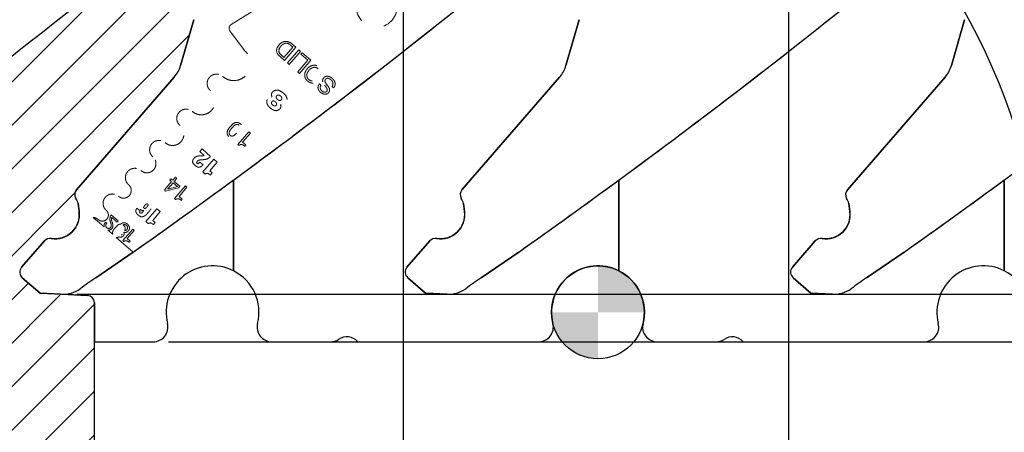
# Model space of a CAD drawing. Header units: inches. Extents: x -122 to 123, y -201 to 75.
# Tile 140 of 191: x -15 to -11, y 62 to 63.68. Entities that reach past the tile are written whole.
import ezdxf

# ---------------------------------------------------------------- set-up
doc = ezdxf.new("R2010")
doc.units = ezdxf.units.IN
doc.header["$MEASUREMENT"] = 0
doc.header["$PDSIZE"] = -1
doc.linetypes.add('HIDDEN', pattern=[0.075, 0.05, -0.025])
for name, color, linetype in [('DIMENSIONS', 171, 'Continuous'), ('NOTES', 5, 'Continuous'), ('STATION_LINES', 231, 'Continuous')]:
    doc.layers.add(name, color=color, linetype=linetype)
doc.styles.add('SLDTEXTSTYLE0', font='TXT', dxfattribs={"width": 0.75})
doc.dimstyles.new('SLDDIMSTYLE3', dxfattribs={"dimtxt": 0.125, "dimasz": 0.13, "dimexe": 0, "dimexo": 0.0625, "dimgap": 0.03125, "dimtad": 0, "dimtih": 1, "dimtoh": 1, "dimdec": 4, "dimrnd": 1e-09, "dimzin": 12, "dimdsep": 46, "dimtxsty": 'SLDTEXTSTYLE0', "dimsah": 1, "dimcen": 0.09, "dimadec": 0, "dimazin": 3, "dimtfac": 1, "dimtdec": 4, "dimtofl": 0, "dimtmove": 0, "dimatfit": 3, "dimfxl": 1, "dimfrac": 2, "dimtolj": 1, "dimtzin": 12, "dimarcsym": 0})
doc.dimstyles.new('SLDDIMSTYLE6', dxfattribs={"dimtxt": 0.125, "dimasz": 0.13, "dimexe": 0, "dimexo": 0.0625, "dimgap": 0.03125, "dimtad": 0, "dimtih": 1, "dimtoh": 1, "dimdec": 4, "dimrnd": 1e-09, "dimzin": 12, "dimdsep": 46, "dimtxsty": 'SLDTEXTSTYLE0', "dimsah": 1, "dimcen": 0.09, "dimadec": 0, "dimazin": 3, "dimtfac": 1, "dimtdec": 4, "dimtmove": 0, "dimatfit": 0, "dimfxl": 1, "dimfrac": 2, "dimtolj": 1, "dimtzin": 12, "dimarcsym": 0})
doc.dimstyles.new('SLDDIMSTYLE8', dxfattribs={"dimtxt": 0.125, "dimasz": 0.13, "dimexe": 0, "dimexo": 0.0625, "dimgap": 0.03125, "dimtad": 0, "dimtih": 1, "dimtoh": 1, "dimdec": 4, "dimzin": 12, "dimdsep": 46, "dimtxsty": 'SLDTEXTSTYLE0', "dimsah": 1, "dimcen": 0.09, "dimazin": 3, "dimtfac": 1, "dimtofl": 0, "dimtmove": 0, "dimatfit": 3, "dimfxl": 1, "dimfrac": 2, "dimtolj": 1, "dimtzin": 12, "dimarcsym": 0})

# ---------------------------------------------------------------- blocks, each defined once
blk = doc.blocks.new('SW_HATCH_0')
at = {"color": 0, "linetype": 'Continuous', "lineweight": 18}
for p, q in [((0.9453, 0.4149), (-0.092, -0.6223)), ((1.122, 0.4149), (0.1099, -0.5973)), ((1.2439, 0.3601), (1.155, 0.2711)), ((1.0945, 0.2106), (0.2207, -0.6632)), ((0, 0), (-0.1171, -0.1171)), ((0.3082, -0.0454), (-0.2122, -0.5658)), ((0.0946, -0.0822), (-0.2685, -0.4453)), ((0.8589, -0.2018), (0.2536, -0.8071)), ((0.6406, -0.5969), (0.1695, -1.0679)), ((0.592, -0.8222), (0.0815, -1.3327)), ((0.6695, -0.9214), (-1.889, -3.48)), ((0.7471, -1.0206), (-1.8544, -3.6222)), ((0.8247, -1.1198), (-1.766, -3.7106)), ((0.9004, -1.2209), (0.553, -1.5683)), ((0.3718, -1.7495), (-1.6239, -3.7452)), ((-0.6605, -2.0747), (-1.889, -3.3032)), ((-0.0929, -2.391), (-0.1305, -2.4286)), ((-1.3267, -2.5641), (-1.889, -3.1265)), ((-1.7398, -2.8005), (-1.889, -2.9497)), ((-0.614, -2.9121), (-1.4471, -3.7452)), ((-0.614, -3.0889), (-1.2704, -3.7452)), ((-0.614, -3.2657), (-1.0936, -3.7452)), ((-0.614, -3.4425), (-0.9168, -3.7452)), ((-0.614, -3.6192), (-0.74, -3.7452))]:
    blk.add_line(p, q, dxfattribs=at)
blk = doc.blocks.new('SW_HATCH_6')
at = {"color": 0, "linetype": 'Continuous', "lineweight": 18}
for p, q in [((0, 0), (-0.4835, -0.4835)), ((-0.1513, -0.3281), (-0.4835, -0.6603)), ((-0.0195, -0.3731), (-0.4835, -0.8371)), ((0.1165, -0.4139), (-0.4835, -1.0139)), ((0.1165, -0.5906), (-0.4835, -1.1906)), ((0.1165, -0.7674), (-0.4328, -1.3166)), ((0.1165, -0.9442), (-0.256, -1.3166)), ((0.1086, -1.1288), (-0.0713, -1.3088))]:
    blk.add_line(p, q, dxfattribs=at)
blk = doc.blocks.new('_D_4')
at = {"layer": 'Defpoints', "color": 0}
for p in [(-44.7441, 62.6287), (-4.7428, 62.2104), (-44.7441, 58.2595), (-44.7441, 58.2595)]:
    blk.add_point(p, dxfattribs=at)
at = {"layer": 'DIMENSIONS', "color": 0, "lineweight": -2}
for p, q in [((-44.7441, 62.5662), (-44.7441, 58.2595)), ((-4.7428, 62.1479), (-4.7428, 58.2595)), ((-44.6141, 58.2595), (-24.2752, 58.2595)), ((-4.8728, 58.2595), (-23.6034, 58.2595))]:
    blk.add_line(p, q, dxfattribs=at)
at = {"layer": 'DIMENSIONS', "color": 0}
for points in [[(-44.6141, 58.2811), (-44.6141, 58.2378), (-44.7441, 58.2595)], [(-4.8728, 58.2378), (-4.8728, 58.2811), (-4.7428, 58.2595)]]:
    blk.add_solid(points, dxfattribs=at)
at = {"layer": 'DIMENSIONS', "color": 0, "insert": (-23.9393, 58.322), "char_height": 0.125, "attachment_point": 2, "style": 'SLDTEXTSTYLE0'}
blk.add_mtext('\\A1;(40.0013)', dxfattribs=at)
blk = doc.blocks.new('_D_13')
at = {"layer": 'Defpoints', "color": 0}
for p in [(-14.8302, 62.5637), (-9.4726, 62.5637), (-9.4726, 62.5637), (-14.459, 62.3704)]:
    blk.add_point(p, dxfattribs=at)
at = {"layer": 'DIMENSIONS', "color": 0, "lineweight": -2}
for p, q in [((-9.4726, 62.6937), (-9.4726, 62.8237)), ((-14.7677, 62.5637), (-9.4726, 62.5637)), ((-9.4726, 62.3704), (-9.4726, 62.5637)), ((-9.4726, 62.5637), (-9.4726, 62.3704)), ((-14.3965, 62.3704), (-9.4726, 62.3704)), ((-9.4726, 61.6655), (-9.4726, 62.3704)), ((-9.6026, 61.6655), (-9.4726, 61.6655))]:
    blk.add_line(p, q, dxfattribs=at)
at = {"layer": 'DIMENSIONS', "color": 0}
for points in [[(-9.4943, 62.6937), (-9.4509, 62.6937), (-9.4726, 62.5637)], [(-9.4509, 62.2404), (-9.4943, 62.2404), (-9.4726, 62.3704)]]:
    blk.add_solid(points, dxfattribs=at)
at = {"layer": 'DIMENSIONS', "color": 0, "insert": (-9.8682, 61.728), "char_height": 0.125, "attachment_point": 2, "style": 'SLDTEXTSTYLE0'}
blk.add_mtext('\\A1;(.1934)', dxfattribs=at)
blk = doc.blocks.new('_D_15')
at = {"layer": 'Defpoints', "color": 0}
for p in [(-12.8721, 64.53), (-13.1026, 63.8367), (-11.0549, 63.4922), (-13.6281, 62.3704), (-12.894, 62.3704)]:
    blk.add_point(p, dxfattribs=at)
at = {"layer": 'DIMENSIONS', "color": 0, "lineweight": -2}
for p, q in [((-12.8523, 64.5893), (-12.7154, 65.0011)), ((-12.8315, 62.3704), (-10.8178, 62.3704))]:
    blk.add_line(p, q, dxfattribs=at)
for start, end in [(53.6318, 68.922), (2.687, 47.5265)]:
    blk.add_arc((-13.5901, 62.3704), 2.7723, start, end, dxfattribs=at)
at = {"layer": 'DIMENSIONS', "color": 0}
for points in [[(-12.5857, 64.9776), (-12.6004, 64.9368), (-12.7154, 65.0011)], [(-10.8425, 62.4998), (-10.7992, 62.5008), (-10.8178, 62.3704)]]:
    blk.add_solid(points, dxfattribs=at)
at = {"layer": 'DIMENSIONS', "color": 0, "insert": (-12.0134, 64.5714), "char_height": 0.125, "attachment_point": 1, "style": 'SLDTEXTSTYLE0'}
blk.add_mtext('\\A1;71.61%%d', dxfattribs=at)
blk = doc.blocks.new('SW_DOWELSYMBOL_8')
at = {"linetype": 'Continuous', "lineweight": 18}
h = blk.add_hatch(color=0, dxfattribs=at)
edge = h.paths.add_edge_path(flags=0)
edge.add_arc((0, 0), 0.1885, 0, 90)
edge.add_line((0, 0.1885), (0, 0))
edge.add_line((0, 0), (0.1885, 0))
h = blk.add_hatch(color=0, dxfattribs=at)
edge = h.paths.add_edge_path(flags=0)
edge.add_arc((0, 0), 0.1885, 180, 270)
edge.add_line((0, -0.1885), (0, 0))
edge.add_line((0, 0), (-0.1885, 0))
at = {"layer": 'NOTES', "color": 0}
blk.add_circle((0, 0), 0.1885, dxfattribs=at)

msp = doc.modelspace()

# ---------------------------------------------------------------- linework, layer by layer
at = {"color": 7, "linetype": 'HIDDEN', "lineweight": 18}
for p, q in [((-14.14255, 63.65845), (-13.89581, 63.81069)), ((-14.08679, 63.5516), (-14.14523, 63.62908)), ((-13.8919, 63.56627), (-13.89974, 63.57307)), ((-13.87964, 63.56608), (-13.89632, 63.58056)), ((-13.94992, 63.53464), (-13.94187, 63.52685)), ((-13.9422, 63.53778), (-13.93964, 63.53535)), ((-13.93964, 63.53535), (-13.92773, 63.52501)), ((-13.92773, 63.52501), (-13.8919, 63.56627)), ((-13.92581, 63.51291), (-13.87964, 63.56608)), ((-13.86771, 63.55572), (-13.91389, 63.50255)), ((-13.90682, 63.49641), (-13.86064, 63.54958)), ((-13.86064, 63.54958), (-13.86771, 63.55572)), ((-13.85415, 63.54393), (-13.85932, 63.53797)), ((-13.85932, 63.53797), (-13.83118, 63.51353)), ((-13.81892, 63.51334), (-13.85415, 63.54393)), ((-13.94187, 63.52685), (-13.92581, 63.51291)), ((-13.91389, 63.50255), (-13.90682, 63.49641)), ((-13.83118, 63.51353), (-13.87218, 63.46632)), ((-13.86509, 63.46017), (-13.81892, 63.51334)), ((-13.87218, 63.46632), (-13.86509, 63.46017)), ((-13.77743, 63.41135), (-13.78414, 63.41717)), ((-13.73286, 63.40792), (-13.72616, 63.40209)), ((-14.07036, 63.22338), (-14.115, 63.17197)), ((-14.09618, 63.18119), (-14.06419, 63.21803)), ((-14.06419, 63.21803), (-14.07036, 63.22338)), ((-14.115, 63.17197), (-14.11028, 63.16788)), ((-14.08284, 63.16961), (-14.09618, 63.18119)), ((-14.26027, 63.15331), (-14.26925, 63.14297)), ((-14.26925, 63.14297), (-14.25122, 63.12732)), ((-14.22584, 63.12342), (-14.26027, 63.15331)), ((-14.08712, 63.16469), (-14.08284, 63.16961)), ((-14.25631, 63.08923), (-14.26916, 63.10039)), ((-14.21222, 63.11223), (-14.25764, 63.05993)), ((-14.22941, 63.06469), (-14.19848, 63.1003)), ((-14.19848, 63.1003), (-14.21222, 63.11223)), ((-14.25764, 63.05993), (-14.24775, 63.05133)), ((-14.21951, 63.0561), (-14.22941, 63.06469)), ((-14.22695, 63.04753), (-14.21951, 63.0561)), ((-14.38386, 63.02089), (-14.41333, 62.98695)), ((-14.37806, 63.01585), (-14.39933, 62.99136)), ((-14.38608, 63.03238), (-14.39082, 63.02693)), ((-14.39082, 63.02693), (-14.38386, 63.02089)), ((-14.37913, 63.02634), (-14.38608, 63.03238)), ((-14.36961, 63.0373), (-14.37913, 63.02634)), ((-14.3608, 63.00087), (-14.37806, 63.01585)), ((-14.37333, 63.0213), (-14.36295, 63.03325)), ((-14.35078, 63.0017), (-14.37333, 63.0213)), ((-14.36862, 63.03831), (-14.36961, 63.0373)), ((-14.36348, 63.03385), (-14.36862, 63.03831)), ((-14.36295, 63.03325), (-14.36348, 63.03385)), ((-14.41333, 62.98695), (-14.4084, 62.98267)), ((-14.4084, 62.98267), (-14.35594, 62.99576)), ((-14.39975, 62.99056), (-14.3608, 63.00087)), ((-14.32819, 63.00319), (-14.37283, 62.95178)), ((-14.35594, 62.99576), (-14.35078, 63.0017)), ((-14.35401, 62.961), (-14.32202, 62.99784)), ((-14.32202, 62.99784), (-14.32819, 63.00319)), ((-14.37283, 62.95178), (-14.36811, 62.94769)), ((-14.34067, 62.94942), (-14.35401, 62.961)), ((-14.34495, 62.94449), (-14.34067, 62.94942)), ((-14.51189, 62.90156), (-14.52467, 62.91266)), ((-14.49729, 62.90356), (-14.49714, 62.90343)), ((-14.44361, 62.91067), (-14.48877, 62.85867)), ((-14.4607, 62.8634), (-14.42995, 62.89881)), ((-14.42995, 62.89881), (-14.44361, 62.91067)), ((-14.65736, 62.8368), (-14.70201, 62.87558)), ((-14.65223, 62.85642), (-14.65542, 62.85235)), ((-14.64701, 62.85188), (-14.65223, 62.85642)), ((-14.60065, 62.86091), (-14.62906, 62.88558)), ((-14.62473, 62.85363), (-14.6279, 62.86397)), ((-14.62697, 62.87571), (-14.60464, 62.85632)), ((-14.60464, 62.85632), (-14.60065, 62.86091)), ((-14.48877, 62.85867), (-14.47894, 62.85013)), ((-14.45086, 62.85486), (-14.4607, 62.8634)), ((-14.45825, 62.84635), (-14.45086, 62.85486)), ((-14.62328, 62.8072), (-14.64277, 62.82413)), ((-14.64277, 62.82413), (-14.63749, 62.82378)), ((-14.5416, 62.82755), (-14.58182, 62.78125)), ((-14.56486, 62.78955), (-14.53605, 62.82273)), ((-14.53605, 62.82273), (-14.5416, 62.82755)), ((-14.53976, 62.73467), (-14.60866, 62.79451)), ((-14.5846, 62.8074), (-14.58791, 62.80393)), ((-14.58182, 62.78125), (-14.57757, 62.77756)), ((-14.55285, 62.77912), (-14.56486, 62.78955)), ((-14.5567, 62.77468), (-14.55285, 62.77912))]:
    msp.add_line(p, q, dxfattribs=at)
at = {"color": 7, "linetype": 'Continuous', "lineweight": 25}
for p, q in [((-14.34774, 63.49183), (-14.29409, 63.67823)), ((-14.29409, 63.67823), (-14.34774, 63.49183)), ((-12.78274, 63.49183), (-12.72909, 63.67823)), ((-12.72909, 63.67823), (-12.78274, 63.49183)), ((-11.21774, 63.49183), (-11.16409, 63.67823)), ((-11.16409, 63.67823), (-11.21774, 63.49183)), ((-14.77006, 62.98779), (-14.37348, 63.44445)), ((-14.37348, 63.44445), (-14.77006, 62.98779)), ((-13.20506, 62.98779), (-12.80848, 63.44445)), ((-12.80848, 63.44445), (-13.20506, 62.98779)), ((-11.64006, 62.98779), (-11.24348, 63.44445)), ((-11.24348, 63.44445), (-11.64006, 62.98779)), ((-14.13283, 62.65862), (-14.13283, 63.02734)), ((-14.13283, 63.02734), (-14.13283, 62.65862)), ((-12.56783, 62.65862), (-12.56783, 63.02734)), ((-12.56783, 63.02734), (-12.56783, 62.65862)), ((-11.00283, 63.02734), (-11.00283, 62.65862)), ((-11.00283, 62.65862), (-11.00283, 63.02734)), ((-14.75961, 62.89884), (-14.76359, 62.93174)), ((-14.76359, 62.93174), (-14.75961, 62.89884)), ((-13.19461, 62.89884), (-13.19859, 62.93174)), ((-13.19859, 62.93174), (-13.19461, 62.89884)), ((-11.62961, 62.89884), (-11.63359, 62.93174)), ((-11.63359, 62.93174), (-11.62961, 62.89884)), ((-14.99331, 62.67276), (-14.90029, 62.77987)), ((-14.90029, 62.77987), (-14.99331, 62.67276)), ((-13.42831, 62.67276), (-13.33529, 62.77987)), ((-13.33529, 62.77987), (-13.42831, 62.67276)), ((-11.86331, 62.67276), (-11.77029, 62.77987)), ((-11.77029, 62.77987), (-11.86331, 62.67276)), ((-14.53976, 62.73467), (-14.6924, 62.63021)), ((-14.6924, 62.63021), (-14.53976, 62.73467)), ((-12.97476, 62.73467), (-13.1274, 62.63021)), ((-13.1274, 62.63021), (-12.97476, 62.73467)), ((-11.40976, 62.73467), (-11.5624, 62.63021)), ((-11.5624, 62.63021), (-11.40976, 62.73467)), ((-14.91831, 62.5679), (-14.99033, 62.63044)), ((-14.99033, 62.63044), (-14.91831, 62.5679)), ((-13.35331, 62.5679), (-13.42533, 62.63044)), ((-13.42533, 62.63044), (-13.35331, 62.5679)), ((-11.78831, 62.5679), (-11.86033, 62.63044)), ((-11.86033, 62.63044), (-11.78831, 62.5679)), ((-14.72642, 62.55886), (-14.91831, 62.5679)), ((-14.91831, 62.5679), (-14.83017, 62.56375)), ((-14.83017, 62.56375), (-14.72642, 62.55886)), ((-13.26517, 62.56375), (-13.35331, 62.5679)), ((-13.35331, 62.5679), (-13.26517, 62.56375)), ((-11.70017, 62.56375), (-11.78831, 62.5679)), ((-11.78831, 62.5679), (-11.70017, 62.56375)), ((-14.69783, 62.52889), (-14.69783, 62.37037)), ((-14.69783, 61.87037), (-14.69783, 62.52889)), ((-14.69783, 62.37037), (-14.45898, 62.37037)), ((-14.69783, 61.87037), (-14.69783, 62.37037)), ((-13.97669, 62.37037), (-13.73917, 62.37037)), ((-13.62811, 62.37037), (-12.89398, 62.37037)), ((-12.41169, 62.37037), (-12.17417, 62.37037)), ((-12.06311, 62.37037), (-11.32898, 62.37037))]:
    msp.add_line(p, q, dxfattribs=at)
at = {"color": 7, "linetype": 'Continuous', "lineweight": 25, "flags": 128}
for points in [[(-14.75961, 62.89884), (-14.7595, 62.87613), (-14.7646, 62.85399), (-14.77464, 62.83362), (-14.78907, 62.81609), (-14.80715, 62.80233), (-14.82789, 62.79309), (-14.8502, 62.78884), (-14.8729, 62.78982)], [(-13.19461, 62.89884), (-13.1945, 62.87613), (-13.1996, 62.85399), (-13.20964, 62.83362), (-13.22407, 62.81609), (-13.24215, 62.80233), (-13.26289, 62.79309), (-13.2852, 62.78884), (-13.3079, 62.78982)], [(-11.62961, 62.89884), (-11.6295, 62.87613), (-11.6346, 62.85399), (-11.64464, 62.83362), (-11.65907, 62.81609), (-11.67715, 62.80233), (-11.69789, 62.79309), (-11.7202, 62.78884), (-11.7429, 62.78982)]]:
    msp.add_lwpolyline(points, dxfattribs=at)
at = {"color": 7, "linetype": 'HIDDEN', "lineweight": 18}
msp.add_circle((-13.5516, 63.73016), 0.08268, dxfattribs=at)
at = {"color": 7, "linetype": 'Continuous', "lineweight": 25}
for centre, radius, start, end in [((-31.99182, 85.25361), 27.55906, 305.202885, 308.881055), ((-31.99182, 85.25361), 27.55906, 305.202885, 308.881055), ((-30.42682, 85.25361), 27.55906, 305.202885, 308.881055), ((-30.42682, 85.25361), 27.55906, 306.244983, 308.881055), ((-28.86182, 85.25361), 27.55906, 305.202885, 308.881055), ((-28.86182, 85.25361), 27.55906, 306.244983, 308.881055), ((-27.29682, 85.25361), 27.55906, 305.202885, 308.881055), ((-14.46786, 63.52641), 0.125, 319.02801, 343.94189), ((-14.46786, 63.52641), 0.125, 319.02801, 343.94189), ((-12.90286, 63.52641), 0.125, 319.02801, 343.94189), ((-12.90286, 63.52641), 0.125, 319.02801, 343.94189), ((-11.33786, 63.52641), 0.125, 319.02801, 343.94189), ((-11.33786, 63.52641), 0.125, 319.02801, 343.94189), ((-30.42682, 85.25361), 27.55906, 305.202885, 306.244983), ((-28.86182, 85.25361), 27.55906, 305.202885, 306.244983), ((-27.29682, 85.25361), 27.55906, 305.202885, 306.244983), ((-14.74741, 62.96812), 0.03, 139.02801, 211.14458), ((-14.74741, 62.96812), 0.03, 139.02801, 211.14458), ((-13.18241, 62.96812), 0.03, 139.02801, 211.14458), ((-13.18241, 62.96812), 0.03, 139.02801, 211.14458), ((-11.61741, 62.96812), 0.03, 139.02801, 211.14458), ((-11.61741, 62.96812), 0.03, 139.02801, 211.14458), ((-14.85732, 62.9017), 0.09843, 17.77136, 31.14458), ((-14.85732, 62.9017), 0.09843, 17.77136, 31.14458), ((-13.29232, 62.9017), 0.09843, 17.77136, 31.14458), ((-13.29232, 62.9017), 0.09843, 17.77136, 31.14458), ((-11.72732, 62.9017), 0.09843, 17.77136, 31.14458), ((-11.72732, 62.9017), 0.09843, 17.77136, 31.14458), ((-14.85732, 62.88701), 0.09843, 260.89712, 6.90352), ((-13.29232, 62.88701), 0.09843, 260.89712, 6.90352), ((-11.72732, 62.88701), 0.09843, 260.89712, 6.90352), ((-14.87764, 62.7602), 0.03, 80.89711, 139.02801), ((-14.87764, 62.7602), 0.03, 80.89711, 139.02801), ((-13.31264, 62.7602), 0.03, 80.89711, 139.02801), ((-13.31264, 62.7602), 0.03, 80.89711, 139.02801), ((-11.74764, 62.7602), 0.03, 80.89711, 139.02801), ((-11.74764, 62.7602), 0.03, 80.89711, 139.02801), ((-14.97066, 62.65309), 0.03, 139.02801, 229.028), ((-14.97066, 62.65309), 0.03, 139.02801, 229.028), ((-14.21783, 62.49037), 0.1885, 63.19674, 193.97206), ((-14.21783, 62.49037), 0.1885, 346.02794, 63.19674), ((-13.40566, 62.65309), 0.03, 139.02801, 229.028), ((-13.40566, 62.65309), 0.03, 139.02801, 229.028), ((-12.65283, 62.49037), 0.1885, 63.19674, 193.97206), ((-12.65283, 62.49037), 0.1885, 346.02794, 63.19674), ((-11.84066, 62.65309), 0.03, 139.02801, 229.028), ((-11.84066, 62.65309), 0.03, 139.02801, 229.028), ((-11.08783, 62.49037), 0.1885, 63.19674, 193.97206), ((-11.08783, 62.49037), 0.1885, 346.02794, 63.19674), ((-2.92545, 45.97659), 20.39128, 125.243884, 125.45921), ((-2.92545, 45.97659), 20.39128, 125.243884, 125.45921), ((-1.36045, 45.97659), 20.39128, 125.243884, 125.45921), ((-1.36045, 45.97659), 20.39128, 125.243884, 125.45921), ((0.20455, 45.97659), 20.39128, 125.243884, 125.45921), ((0.20455, 45.97659), 20.39128, 125.243884, 125.45921), ((-14.82452, 62.68361), 0.12, 267.30184, 305.45921), ((-14.82452, 62.68361), 0.12, 267.30184, 305.45921), ((-13.25952, 62.68361), 0.12, 267.30184, 305.45921), ((-13.25952, 62.68361), 0.12, 267.30184, 305.45921), ((-11.69452, 62.68361), 0.12, 267.30184, 305.45921), ((-11.69452, 62.68361), 0.12, 267.30184, 305.45921), ((-14.72783, 62.52889), 0.03, 0, 87.30184), ((-14.72783, 62.52889), 0.03, 0, 87.30184), ((-14.45898, 62.43037), 0.06, 270, 13.97206), ((-13.97669, 62.43037), 0.06, 166.02794, 270), ((-12.89398, 62.43037), 0.06, 270, 13.97206), ((-12.41169, 62.43037), 0.06, 166.02794, 270), ((-11.32898, 62.43037), 0.06, 270, 13.97206), ((-13.73917, 62.43037), 0.06, 270, 303.55731), ((-13.67283, 62.33037), 0.06, 41.81031, 123.55731), ((-12.17417, 62.43037), 0.06, 270, 303.55731), ((-12.10783, 62.33037), 0.06, 41.81031, 123.55731)]:
    msp.add_arc(centre, radius, start, end, dxfattribs=at)
at = {"color": 7, "linetype": 'HIDDEN', "lineweight": 18}
for centre, radius, start, end in [((-30.42682, 85.25361), 27.55906, 305.202886, 308.881055), ((-13.91012, 63.54393), 0.04958, 132.55854, 156.87661), ((-13.91031, 63.544), 0.03996, 137.35202, 158.41271), ((-13.92071, 63.55695), 0.03284, 89.59263, 134.29516), ((-13.9117, 63.54816), 0.03618, 112.12923, 140.70062), ((-13.91876, 63.56242), 0.02034, 54.26264, 108.86056), ((-13.92045, 63.55365), 0.03614, 48.13257, 90.05494), ((-13.94935, 63.5199), 0.07273, 46.98188, 54.26264), ((-13.93191, 63.55324), 0.02589, 156.87661, 225.9203), ((-13.92912, 63.5522), 0.01946, 160.4754, 227.77803), ((-13.97835, 63.36547), 0.00165, 264.78677, 22.61941), ((-13.93992, 63.33211), 0.00138, 70.16774, 207.84033), ((-14.39919, 62.99078), 0.000595, 103.02311, 201.17154), ((-14.64058, 62.8426), 0.01776, 146.69069, 199.05314), ((-14.6386, 62.84197), 0.013, 130.32545, 197.40077), ((-14.59756, 62.87035), 0.03715, 176.96106, 200.77186), ((-14.60783, 62.86881), 0.02706, 141.6859, 172.53824), ((-14.68321, 62.83854), 0.05422, 5.66275, 20.10708), ((-14.61296, 62.86869), 0.01567, 153.39254, 197.52264), ((-14.65961, 62.84107), 0.03707, 358.81122, 19.80264), ((-14.64042, 62.84208), 0.01131, 200.66491, 9.21829), ((-14.64057, 62.84158), 0.01807, 279.81548, 355.92841), ((-14.6075, 62.81239), 0.01661, 155.27283, 198.19798), ((-14.58034, 62.80048), 0.04626, 139.44743, 155.94585), ((-14.54685, 62.77673), 0.08723, 130.30663, 141.89411), ((-14.59089, 62.83081), 0.01756, 87.5436, 134.87319), ((-14.59402, 62.82578), 0.02316, 36.09763, 57.11618), ((-14.60852, 62.83699), 0.03719, 324.78013, 324.97258), ((-14.58741, 62.83038), 0.01511, 348.01388, 36.79794), ((-14.60852, 62.83699), 0.03719, 335.59082, 344.79829), ((-14.60573, 62.81085), 0.0166, 259.85258, 300.07277)]:
    msp.add_arc(centre, radius, start, end, dxfattribs=at)
msp.add_ellipse((-14.12818, 63.6395), major_axis=(-0.01814, 0.01576), ratio=0.819152, start_param=6.0325817, end_param=7.6000973, dxfattribs=at)
for points, knots in [([(-14.17688, 63.44786), (-14.17045, 63.44331), (-14.15768, 63.43428), (-14.13426, 63.42983), (-14.11104, 63.43286), (-14.09007, 63.44353), (-14.07655, 63.45769), (-14.06904, 63.47108), (-14.06516, 63.48187), (-14.06313, 63.49315), (-14.06299, 63.50461), (-14.06474, 63.51594), (-14.06837, 63.5268), (-14.07489, 63.53947), (-14.08218, 63.5469), (-14.08679, 63.5516)], [0, 0, 0, 0, 0.10873553, 0.2159689, 0.32320228, 0.43043566, 0.53766904, 0.59070789, 0.64374675, 0.69678561, 0.74982446, 0.80286332, 0.85590217, 0.90894103, 1, 1, 1, 1]), ([(-13.83207, 63.42927), (-13.82928, 63.42717), (-13.82401, 63.42321), (-13.81465, 63.42058), (-13.80401, 63.42082), (-13.79248, 63.42539), (-13.7819, 63.43455), (-13.77431, 63.44631), (-13.77141, 63.45837), (-13.77264, 63.46896), (-13.77663, 63.47776), (-13.78341, 63.48529), (-13.79182, 63.49095), (-13.80109, 63.49367), (-13.81175, 63.4934), (-13.82327, 63.48883), (-13.83385, 63.47967), (-13.84144, 63.46791), (-13.84435, 63.45586), (-13.84311, 63.44529), (-13.83919, 63.4364), (-13.83453, 63.43173), (-13.83207, 63.42927)], [0, 0, 0, 0, 0.0463655, 0.0878956, 0.1275474, 0.1874036, 0.2499932, 0.3126179, 0.3724875, 0.4121412, 0.4536714, 0.5000368, 0.5463978, 0.5879177, 0.6275606, 0.6874203, 0.7500436, 0.8126318, 0.8724781, 0.912119, 0.953639, 1, 1, 1, 1]), ([(-14.2267, 63.39049), (-14.22824, 63.39196), (-14.23131, 63.3949), (-14.23489, 63.40019), (-14.23758, 63.40592), (-14.23928, 63.41203), (-14.23995, 63.41833), (-14.23956, 63.42466), (-14.23813, 63.43083), (-14.2357, 63.43669), (-14.23234, 63.44206), (-14.22813, 63.4468), (-14.22319, 63.45077), (-14.21767, 63.45388), (-14.2117, 63.45603), (-14.20547, 63.45716), (-14.19913, 63.45725), (-14.19287, 63.45627), (-14.18504, 63.45378), (-14.1801, 63.45019), (-14.17688, 63.44786)], [0, 0, 0, 0, 0.0536649, 0.1066051, 0.1595453, 0.2124855, 0.2654257, 0.3183659, 0.3713061, 0.4242462, 0.4771864, 0.5301266, 0.5830668, 0.636007, 0.6889472, 0.7418873, 0.7948275, 0.8477677, 0.9007079, 1, 1, 1, 1]), ([(-13.78887, 63.47901), (-13.78701, 63.47713), (-13.78351, 63.47359), (-13.78085, 63.46672), (-13.78046, 63.45864), (-13.78323, 63.44965), (-13.78916, 63.44086), (-13.79704, 63.43375), (-13.80554, 63.42975), (-13.81361, 63.42899), (-13.82072, 63.43074), (-13.82712, 63.43496), (-13.8322, 63.44071), (-13.83492, 63.4475), (-13.8353, 63.45559), (-13.83253, 63.46458), (-13.8266, 63.47337), (-13.81873, 63.48047), (-13.81021, 63.48448), (-13.80216, 63.48522), (-13.79499, 63.48356), (-13.79099, 63.48058), (-13.78887, 63.47901)], [0, 0, 0, 0, 0.0463055, 0.0873422, 0.126883, 0.1874353, 0.2500455, 0.3126107, 0.3731431, 0.4126796, 0.4537155, 0.5000211, 0.5462992, 0.5873282, 0.6268686, 0.6874089, 0.7499756, 0.8125873, 0.8731475, 0.9126921, 0.9537219, 1, 1, 1, 1]), ([(-13.78414, 63.41717), (-13.78566, 63.41499), (-13.78852, 63.41091), (-13.79009, 63.40375), (-13.78916, 63.39691), (-13.7849, 63.38835), (-13.77622, 63.37995), (-13.76512, 63.37509), (-13.75599, 63.37553), (-13.74965, 63.37853), (-13.74489, 63.38337), (-13.74135, 63.39098), (-13.74398, 63.40137), (-13.74869, 63.40767), (-13.7512, 63.41103)], [0, 0, 0, 0, 0.0741122, 0.1385079, 0.2000934, 0.2643605, 0.4032989, 0.5306457, 0.5912908, 0.6541435, 0.7225298, 0.7784945, 0.882102, 1, 1, 1, 1]), ([(-13.7512, 63.41103), (-13.74869, 63.40767), (-13.74398, 63.40137), (-13.74135, 63.39098), (-13.74489, 63.38337), (-13.74965, 63.37853), (-13.75599, 63.37553), (-13.76512, 63.37509), (-13.77622, 63.37995), (-13.7849, 63.38835), (-13.78916, 63.39691), (-13.79009, 63.40375), (-13.78852, 63.41091), (-13.78566, 63.41499), (-13.78414, 63.41717)], [0, 0, 0, 0, 0.117898, 0.2215055, 0.2774702, 0.3458565, 0.4087092, 0.4693543, 0.5967011, 0.7356395, 0.7999066, 0.8614921, 0.9258878, 1, 1, 1, 1]), ([(-13.76274, 63.41203), (-13.75989, 63.40841), (-13.75611, 63.4036), (-13.75261, 63.39707), (-13.75166, 63.39329), (-13.7523, 63.38976), (-13.75436, 63.38706), (-13.75694, 63.38496), (-13.76034, 63.38362), (-13.76445, 63.3837), (-13.77052, 63.38611), (-13.77588, 63.39053), (-13.77974, 63.39627), (-13.78101, 63.40125), (-13.78031, 63.40657), (-13.77844, 63.40968), (-13.77743, 63.41135)], [0, 0, 0, 0, 0.1829476, 0.24267, 0.2940024, 0.3348697, 0.3807285, 0.4259238, 0.4659463, 0.5236188, 0.5845309, 0.7231184, 0.7925197, 0.8568348, 0.923151, 1, 1, 1, 1]), ([(-13.72616, 63.40209), (-13.72479, 63.40388), (-13.72219, 63.40725), (-13.71943, 63.41486), (-13.72013, 63.42499), (-13.7264, 63.43522), (-13.73511, 63.44312), (-13.74516, 63.44824), (-13.75436, 63.44916), (-13.76118, 63.44675), (-13.76559, 63.44331), (-13.76888, 63.43906), (-13.77175, 63.43225), (-13.76991, 63.42202), (-13.7652, 63.41547), (-13.76274, 63.41203)], [0, 0, 0, 0, 0.0586761, 0.1109397, 0.2084395, 0.3123094, 0.4173908, 0.5130442, 0.6038339, 0.6495978, 0.6992884, 0.7479523, 0.78905, 0.8894523, 1, 1, 1, 1]), ([(-13.7512, 63.41103), (-13.75403, 63.41465), (-13.75781, 63.41948), (-13.76106, 63.42623), (-13.76179, 63.43026), (-13.76088, 63.43402), (-13.75862, 63.43697), (-13.75574, 63.43926), (-13.75192, 63.4406), (-13.74735, 63.44028), (-13.74068, 63.43736), (-13.73461, 63.4323), (-13.73013, 63.42561), (-13.72839, 63.41968), (-13.72903, 63.41325), (-13.73154, 63.40976), (-13.73286, 63.40792)], [0, 0, 0, 0, 0.1651208, 0.2200946, 0.2688053, 0.3092671, 0.3554593, 0.400416, 0.4402705, 0.4984822, 0.5603391, 0.7003826, 0.7762898, 0.8478709, 0.9192667, 1, 1, 1, 1]), ([(-14.30027, 63.30577), (-14.29502, 63.30206), (-14.2846, 63.29468), (-14.26547, 63.29105), (-14.24651, 63.29352), (-14.22938, 63.30224), (-14.21834, 63.31379), (-14.21221, 63.32473), (-14.20904, 63.33354), (-14.20738, 63.34276), (-14.20727, 63.35211), (-14.2087, 63.36137), (-14.21166, 63.37023), (-14.21699, 63.38058), (-14.22294, 63.38665), (-14.2267, 63.39049)], [0, 0, 0, 0, 0.1087355, 0.2159689, 0.3232023, 0.4304357, 0.537669, 0.5907079, 0.6437468, 0.6967856, 0.7498245, 0.8028633, 0.8559022, 0.908941, 1, 1, 1, 1]), ([(-13.97682, 63.36611), (-13.97737, 63.36788), (-13.97846, 63.37143), (-13.97849, 63.37669), (-13.97694, 63.3817), (-13.97307, 63.3862), (-13.96734, 63.39028), (-13.95753, 63.39403), (-13.94404, 63.39032), (-13.92948, 63.38075), (-13.91784, 63.36858), (-13.91459, 63.35468), (-13.916, 63.34553), (-13.92004, 63.33907), (-13.92428, 63.33513), (-13.9291, 63.33255), (-13.93435, 63.33197), (-13.93779, 63.33294), (-13.93945, 63.33341)], [0, 0, 0, 0, 0.0402662, 0.0807273, 0.112694, 0.152754, 0.2074437, 0.2655739, 0.3755862, 0.4930168, 0.6496683, 0.7247599, 0.7974088, 0.8448839, 0.8886515, 0.9223548, 0.9625848, 1, 1, 1, 1]), ([(-13.97682, 63.36611), (-13.97737, 63.36788), (-13.97846, 63.37143), (-13.97849, 63.37669), (-13.97694, 63.3817), (-13.97307, 63.3862), (-13.96734, 63.39028), (-13.95753, 63.39403), (-13.94404, 63.39032), (-13.92948, 63.38075), (-13.91784, 63.36858), (-13.91459, 63.35468), (-13.916, 63.34553), (-13.92004, 63.33907), (-13.92428, 63.33513), (-13.9291, 63.33255), (-13.93435, 63.33197), (-13.93779, 63.33294), (-13.93945, 63.33341)], [0, 0, 0, 0, 0.0402662, 0.0807273, 0.112694, 0.152754, 0.2074437, 0.2655739, 0.3755862, 0.4930168, 0.6496683, 0.7247599, 0.7974088, 0.8448839, 0.8886515, 0.9223548, 0.9625848, 1, 1, 1, 1]), ([(-13.9417, 63.36813), (-13.93966, 63.36608), (-13.93666, 63.36308), (-13.93586, 63.35808), (-13.93668, 63.35539), (-13.93818, 63.35323), (-13.94038, 63.35126), (-13.94326, 63.35006), (-13.94667, 63.35001), (-13.95042, 63.35146), (-13.95413, 63.35419), (-13.95734, 63.35748), (-13.95917, 63.36103), (-13.95946, 63.36434), (-13.95863, 63.36725), (-13.95702, 63.36964), (-13.95511, 63.3714), (-13.95253, 63.37257), (-13.94745, 63.37241), (-13.94403, 63.36986), (-13.9417, 63.36813)], [0, 0, 0, 0, 0.1210946, 0.1776779, 0.2071126, 0.2401807, 0.2900797, 0.3321899, 0.3718827, 0.4340092, 0.5015702, 0.5697523, 0.6306318, 0.6693568, 0.7104366, 0.7586148, 0.7917003, 0.8212742, 0.8785482, 1, 1, 1, 1]), ([(-13.94114, 63.33146), (-13.94079, 63.33007), (-13.94006, 63.32711), (-13.94064, 63.32279), (-13.94217, 63.31856), (-13.94572, 63.31474), (-13.95087, 63.31114), (-13.9598, 63.30753), (-13.97166, 63.31141), (-13.98279, 63.31854), (-13.99123, 63.32741), (-13.99704, 63.33642), (-13.99814, 63.3456), (-13.99646, 63.35313), (-13.99305, 63.35888), (-13.98837, 63.36218), (-13.98345, 63.36382), (-13.98013, 63.36383), (-13.9785, 63.36383)], [0, 0, 0, 0, 0.0355139, 0.0755262, 0.1066737, 0.1465141, 0.2029224, 0.2637374, 0.3791866, 0.4925959, 0.5951253, 0.6827047, 0.7547693, 0.819423, 0.8726969, 0.9174452, 0.9594866, 1, 1, 1, 1]), ([(-13.9623, 63.34425), (-13.96134, 63.34333), (-13.95947, 63.34152), (-13.95758, 63.33817), (-13.95725, 63.33498), (-13.95809, 63.33256), (-13.95946, 63.33061), (-13.96141, 63.32884), (-13.96395, 63.32777), (-13.96693, 63.32777), (-13.9702, 63.32913), (-13.97345, 63.33162), (-13.97641, 63.33448), (-13.97825, 63.33736), (-13.97881, 63.33988), (-13.97867, 63.34186), (-13.97787, 63.3439), (-13.97654, 63.34576), (-13.97491, 63.34729), (-13.97251, 63.34845), (-13.96915, 63.34841), (-13.9655, 63.34679), (-13.96338, 63.34511), (-13.9623, 63.34425)], [0, 0, 0, 0, 0.0624552, 0.1216529, 0.1773668, 0.2068645, 0.2400489, 0.2886239, 0.3288606, 0.3664672, 0.425805, 0.491322, 0.5579936, 0.6192484, 0.6482827, 0.6779969, 0.7109173, 0.7499366, 0.784652, 0.8151988, 0.8731059, 0.9352475, 1, 1, 1, 1]), ([(-14.35009, 63.2484), (-14.35164, 63.24988), (-14.3547, 63.25281), (-14.35828, 63.2581), (-14.36098, 63.26383), (-14.36268, 63.26994), (-14.36334, 63.27624), (-14.36295, 63.28257), (-14.36153, 63.28874), (-14.3591, 63.2946), (-14.35573, 63.29997), (-14.35152, 63.30471), (-14.34659, 63.30869), (-14.34106, 63.31179), (-14.3351, 63.31394), (-14.32886, 63.31507), (-14.32252, 63.31516), (-14.31627, 63.31418), (-14.30843, 63.31169), (-14.30349, 63.30811), (-14.30027, 63.30577)], [0, 0, 0, 0, 0.0536649, 0.1066051, 0.1595453, 0.2124855, 0.2654257, 0.3183659, 0.3713061, 0.4242462, 0.4771864, 0.5301266, 0.5830668, 0.636007, 0.6889472, 0.7418873, 0.7948275, 0.8477677, 0.9007079, 1, 1, 1, 1]), ([(-14.15108, 63.20331), (-14.14919, 63.20184), (-14.14571, 63.19916), (-14.13966, 63.19729), (-14.13396, 63.19747), (-14.12307, 63.20131), (-14.11113, 63.21449), (-14.09976, 63.22818), (-14.0975, 63.23946), (-14.09811, 63.24514), (-14.10085, 63.25081), (-14.10553, 63.25577), (-14.11109, 63.25971), (-14.1171, 63.26163), (-14.12281, 63.26143), (-14.13366, 63.25762), (-14.14561, 63.24444), (-14.15699, 63.23077), (-14.15927, 63.21945), (-14.15865, 63.21378), (-14.15595, 63.20805), (-14.1528, 63.20498), (-14.15108, 63.20331)], [0, 0, 0, 0, 0.0378524, 0.0694023, 0.098276, 0.1271647, 0.2502615, 0.3728644, 0.4017177, 0.430577, 0.4621237, 0.499976, 0.5378488, 0.5694044, 0.5982646, 0.6271155, 0.7497145, 0.8728074, 0.9016938, 0.9305683, 0.9621271, 1, 1, 1, 1]), ([(-14.11041, 63.25015), (-14.1093, 63.24903), (-14.10724, 63.24693), (-14.10595, 63.24273), (-14.10621, 63.23858), (-14.10905, 63.23033), (-14.11781, 63.22024), (-14.12658, 63.21015), (-14.13431, 63.20622), (-14.1384, 63.20536), (-14.14269, 63.20611), (-14.1465, 63.20859), (-14.14949, 63.21201), (-14.15083, 63.21616), (-14.15056, 63.22032), (-14.14774, 63.22853), (-14.13898, 63.23863), (-14.13022, 63.24872), (-14.12245, 63.25268), (-14.11838, 63.25353), (-14.11404, 63.25283), (-14.11167, 63.25108), (-14.11041, 63.25015)], [0, 0, 0, 0, 0.0337182, 0.0630039, 0.0920181, 0.1227779, 0.2503849, 0.3773035, 0.4080107, 0.4370019, 0.4662821, 0.5, 0.5337179, 0.5629981, 0.5919893, 0.6226965, 0.7496151, 0.8772221, 0.9079819, 0.9369961, 0.9662818, 1, 1, 1, 1]), ([(-14.4105, 63.17884), (-14.40619, 63.17579), (-14.39763, 63.16974), (-14.38193, 63.16675), (-14.36635, 63.16878), (-14.35229, 63.17594), (-14.34323, 63.18543), (-14.3382, 63.19441), (-14.3356, 63.20165), (-14.33423, 63.20921), (-14.33414, 63.21689), (-14.33531, 63.22449), (-14.33775, 63.23177), (-14.34212, 63.24027), (-14.34701, 63.24525), (-14.35009, 63.2484)], [0, 0, 0, 0, 0.10873553, 0.2159689, 0.32320228, 0.43043566, 0.53766904, 0.59070789, 0.64374675, 0.69678561, 0.74982446, 0.80286332, 0.85590217, 0.90894103, 1, 1, 1, 1]), ([(-14.46032, 63.12147), (-14.46187, 63.12295), (-14.46493, 63.12588), (-14.46851, 63.13117), (-14.47121, 63.1369), (-14.4729, 63.14301), (-14.47357, 63.14931), (-14.47318, 63.15564), (-14.47175, 63.16182), (-14.46932, 63.16767), (-14.46596, 63.17304), (-14.46175, 63.17778), (-14.45681, 63.18176), (-14.45129, 63.18486), (-14.44532, 63.18701), (-14.43909, 63.18814), (-14.43275, 63.18823), (-14.42649, 63.18725), (-14.41866, 63.18476), (-14.41372, 63.18118), (-14.4105, 63.17884)], [0, 0, 0, 0, 0.0536649, 0.1066051, 0.1595453, 0.2124855, 0.2654257, 0.3183659, 0.3713061, 0.4242462, 0.4771864, 0.5301266, 0.5830668, 0.636007, 0.6889472, 0.7418873, 0.7948275, 0.8477677, 0.9007079, 1, 1, 1, 1]), ([(-14.11028, 63.16788), (-14.10883, 63.16889), (-14.10612, 63.17078), (-14.10131, 63.17163), (-14.09446, 63.17044), (-14.09019, 63.16709), (-14.08712, 63.16469)], [0, 0, 0, 0, 0.2043957, 0.3814621, 0.5542712, 1, 1, 1, 1]), ([(-14.50885, 63.06559), (-14.50539, 63.06314), (-14.49851, 63.05827), (-14.4859, 63.05587), (-14.47339, 63.05751), (-14.46209, 63.06326), (-14.45481, 63.07088), (-14.45076, 63.0781), (-14.44868, 63.08391), (-14.44758, 63.08998), (-14.4475, 63.09616), (-14.44845, 63.10226), (-14.4504, 63.10811), (-14.45392, 63.11494), (-14.45784, 63.11894), (-14.46032, 63.12147)], [0, 0, 0, 0, 0.10873553, 0.2159689, 0.32320228, 0.43043566, 0.53766904, 0.59070789, 0.64374675, 0.69678561, 0.74982446, 0.80286332, 0.85590217, 0.90894103, 1, 1, 1, 1]), ([(-14.27333, 63.12514), (-14.27601, 63.12481), (-14.28147, 63.12413), (-14.28833, 63.12037), (-14.29364, 63.11518), (-14.29777, 63.10952), (-14.29951, 63.10197), (-14.29624, 63.09346), (-14.29018, 63.0873), (-14.28416, 63.08259), (-14.2794, 63.08007), (-14.27491, 63.07882), (-14.27207, 63.07908), (-14.27072, 63.0792)], [0, 0, 0, 0, 0.1052162, 0.2144525, 0.2990434, 0.3956351, 0.4859219, 0.5896948, 0.7370252, 0.8204351, 0.8891169, 0.9473158, 1, 1, 1, 1]), ([(-14.26916, 63.10039), (-14.26952, 63.09997), (-14.27004, 63.09938), (-14.27062, 63.0987), (-14.27088, 63.0984), (-14.271, 63.09827), (-14.27105, 63.09822), (-14.27107, 63.09819), (-14.27108, 63.09818), (-14.27108, 63.09817), (-14.27108, 63.09817), (-14.27108, 63.09817), (-14.27191, 63.09722), (-14.2734, 63.09567), (-14.27552, 63.09412), (-14.27714, 63.0935), (-14.2783, 63.09337), (-14.27972, 63.09363), (-14.28124, 63.09465), (-14.28234, 63.09619), (-14.28252, 63.09772), (-14.28229, 63.09901), (-14.28108, 63.10174), (-14.27832, 63.10505), (-14.27365, 63.10831), (-14.27013, 63.10866), (-14.2683, 63.10885)], [0, 0, 0, 0, 0.0436769, 0.0628824, 0.071329, 0.0750445, 0.0766792, 0.0773984, 0.0777148, 0.0778541, 0.0779153, 0.0779423, 0.0779635, 0.1778269, 0.2490663, 0.2849485, 0.3147825, 0.3413429, 0.398614, 0.4560864, 0.4854233, 0.5188739, 0.5593265, 0.7221607, 0.856202, 1, 1, 1, 1]), ([(-14.25834, 63.12599), (-14.26114, 63.12583), (-14.26613, 63.12554), (-14.27113, 63.12526), (-14.27333, 63.12514)], [0, 0, 0, 0, 0.559885, 1, 1, 1, 1]), ([(-14.2683, 63.10885), (-14.26508, 63.1091), (-14.25933, 63.10955), (-14.25358, 63.10999), (-14.25105, 63.11019)], [0, 0, 0, 0, 0.5599148, 1, 1, 1, 1]), ([(-14.25122, 63.12732), (-14.25251, 63.12689), (-14.25482, 63.12611), (-14.25726, 63.12602), (-14.25834, 63.12599)], [0, 0, 0, 0, 0.5544125, 1, 1, 1, 1]), ([(-14.25105, 63.11019), (-14.24812, 63.11061), (-14.24254, 63.11141), (-14.23356, 63.11562), (-14.22876, 63.12047), (-14.22584, 63.12342)], [0, 0, 0, 0, 0.3032528, 0.5776785, 1, 1, 1, 1]), ([(-14.55868, 63.00822), (-14.56022, 63.00969), (-14.56329, 63.01263), (-14.56686, 63.01792), (-14.56956, 63.02365), (-14.57126, 63.02976), (-14.57192, 63.03606), (-14.57154, 63.04239), (-14.57011, 63.04856), (-14.56768, 63.05441), (-14.56431, 63.05979), (-14.5601, 63.06453), (-14.55517, 63.0685), (-14.54964, 63.07161), (-14.54368, 63.07376), (-14.53744, 63.07489), (-14.5311, 63.07498), (-14.52485, 63.074), (-14.51701, 63.07151), (-14.51207, 63.06792), (-14.50885, 63.06559)], [0, 0, 0, 0, 0.0536649, 0.1066051, 0.1595453, 0.2124855, 0.2654257, 0.3183659, 0.3713061, 0.4242462, 0.4771864, 0.5301266, 0.5830668, 0.636007, 0.6889472, 0.7418873, 0.7948275, 0.8477677, 0.9007079, 1, 1, 1, 1]), ([(-14.27072, 63.0792), (-14.26929, 63.0796), (-14.2663, 63.08043), (-14.26134, 63.08387), (-14.25828, 63.08713), (-14.25631, 63.08923)], [0, 0, 0, 0, 0.2493969, 0.5164971, 1, 1, 1, 1]), ([(-14.24775, 63.05133), (-14.24649, 63.0521), (-14.24417, 63.0535), (-14.24027, 63.05439), (-14.23611, 63.05375), (-14.23159, 63.05134), (-14.22862, 63.04891), (-14.22695, 63.04753)], [0, 0, 0, 0, 0.1888152, 0.3484198, 0.504941, 0.72117, 1, 1, 1, 1]), ([(-14.64929, 62.90388), (-14.65083, 62.90536), (-14.65389, 62.90829), (-14.65747, 62.91358), (-14.66017, 62.91931), (-14.66187, 62.92542), (-14.66253, 62.93172), (-14.66215, 62.93805), (-14.66072, 62.94422), (-14.65829, 62.95008), (-14.65492, 62.95545), (-14.65071, 62.96019), (-14.64578, 62.96417), (-14.64025, 62.96727), (-14.63429, 62.96942), (-14.62805, 62.97055), (-14.62171, 62.97064), (-14.61546, 62.96966), (-14.60762, 62.96717), (-14.60268, 62.96359), (-14.59946, 62.96125)], [0, 0, 0, 0, 0.0536649, 0.1066051, 0.1595453, 0.2124855, 0.2654257, 0.3183659, 0.3713061, 0.4242462, 0.4771864, 0.5301266, 0.5830668, 0.636007, 0.6889472, 0.7418873, 0.7948275, 0.8477677, 0.9007079, 1, 1, 1, 1]), ([(-14.59946, 62.96125), (-14.59655, 62.95919), (-14.59077, 62.9551), (-14.58017, 62.95309), (-14.56966, 62.95446), (-14.56016, 62.95929), (-14.55404, 62.9657), (-14.55064, 62.97176), (-14.54889, 62.97665), (-14.54797, 62.98175), (-14.5479, 62.98694), (-14.5487, 62.99207), (-14.55034, 62.99699), (-14.55329, 63.00272), (-14.55659, 63.00609), (-14.55868, 63.00822)], [0, 0, 0, 0, 0.1087355, 0.2159689, 0.3232023, 0.4304357, 0.537669, 0.5907079, 0.6437468, 0.6967856, 0.7498245, 0.8028633, 0.8559022, 0.908941, 1, 1, 1, 1]), ([(-14.52467, 62.91266), (-14.52603, 62.91087), (-14.52874, 62.90733), (-14.52989, 62.90155), (-14.52893, 62.89682), (-14.52708, 62.89295), (-14.52401, 62.88889), (-14.51969, 62.88471), (-14.51472, 62.88091), (-14.50936, 62.87838), (-14.50416, 62.87761), (-14.49856, 62.87867), (-14.49261, 62.88201), (-14.48631, 62.8876), (-14.4813, 62.89317), (-14.4778, 62.89721), (-14.47627, 62.89898), (-14.47559, 62.89976), (-14.47529, 62.9001), (-14.47516, 62.90025), (-14.4751, 62.90032), (-14.47508, 62.90035), (-14.47507, 62.90036), (-14.47506, 62.90037), (-14.47506, 62.90037), (-14.47287, 62.90289), (-14.46918, 62.90759), (-14.4654, 62.91481), (-14.46383, 62.92254), (-14.4666, 62.93114), (-14.47301, 62.93768), (-14.47966, 62.94263), (-14.48626, 62.94507), (-14.49315, 62.94481), (-14.50266, 62.94033), (-14.51, 62.93245), (-14.51491, 62.9239), (-14.51604, 62.91835), (-14.51497, 62.91341), (-14.51229, 62.90949), (-14.50934, 62.90667), (-14.50631, 62.90463), (-14.50337, 62.90338), (-14.50016, 62.90276), (-14.4982, 62.9033), (-14.49729, 62.90356)], [0, 0, 0, 0, 0.0312, 0.061764, 0.0786098, 0.0979951, 0.1212111, 0.1494502, 0.181763, 0.2083218, 0.2314843, 0.2539537, 0.2867026, 0.3254742, 0.3713029, 0.3913682, 0.4001972, 0.4040817, 0.4057908, 0.4065428, 0.4068736, 0.4070192, 0.4070833, 0.4071115, 0.4071239, 0.4071336, 0.4537054, 0.49036, 0.5202682, 0.5615769, 0.6103798, 0.6460525, 0.6770675, 0.7067913, 0.7398117, 0.8214514, 0.8524376, 0.8769236, 0.8986938, 0.9212119, 0.9422173, 0.9555027, 0.9720094, 0.9868175, 1, 1, 1, 1]), ([(-14.49597, 62.91247), (-14.49629, 62.91277), (-14.49689, 62.91334), (-14.4975, 62.9144), (-14.4977, 62.9156), (-14.49733, 62.91759), (-14.49552, 62.9206), (-14.49244, 62.92435), (-14.48914, 62.92792), (-14.48633, 62.93006), (-14.48439, 62.93067), (-14.48319, 62.93065), (-14.4821, 62.93024), (-14.48112, 62.92951), (-14.48026, 62.92864), (-14.47964, 62.92759), (-14.47945, 62.92639), (-14.47982, 62.9244), (-14.48164, 62.92139), (-14.48472, 62.91765), (-14.48802, 62.91408), (-14.49083, 62.91193), (-14.49276, 62.91132), (-14.49396, 62.91134), (-14.49505, 62.91175), (-14.49565, 62.91222), (-14.49597, 62.91247)], [0, 0, 0, 0, 0.0236455, 0.0444495, 0.0648644, 0.0879767, 0.1521536, 0.2511523, 0.3503248, 0.4149717, 0.4383393, 0.4586648, 0.4785916, 0.500249, 0.523844, 0.5445946, 0.5649675, 0.5880612, 0.6522766, 0.7513967, 0.8504457, 0.9150208, 0.9383517, 0.9586219, 0.9784629, 1, 1, 1, 1]), ([(-14.36811, 62.94769), (-14.36666, 62.9487), (-14.36395, 62.95058), (-14.35914, 62.95144), (-14.35229, 62.95025), (-14.34802, 62.9469), (-14.34495, 62.94449)], [0, 0, 0, 0, 0.204386, 0.3814524, 0.5542651, 1, 1, 1, 1]), ([(-14.68181, 62.86642), (-14.67949, 62.86478), (-14.67488, 62.86152), (-14.66643, 62.85992), (-14.65804, 62.86101), (-14.65047, 62.86486), (-14.64559, 62.86997), (-14.64288, 62.87481), (-14.64148, 62.8787), (-14.64074, 62.88278), (-14.64069, 62.88691), (-14.64133, 62.89101), (-14.64264, 62.89492), (-14.64499, 62.8995), (-14.64762, 62.90218), (-14.64929, 62.90388)], [0, 0, 0, 0, 0.1087355, 0.2159689, 0.3232023, 0.4304357, 0.537669, 0.5907079, 0.6437468, 0.6967856, 0.7498245, 0.8028633, 0.8559022, 0.908941, 1, 1, 1, 1]), ([(-14.51418, 62.89685), (-14.51413, 62.89725), (-14.51402, 62.89812), (-14.51326, 62.89975), (-14.51243, 62.90084), (-14.51189, 62.90156)], [0, 0, 0, 0, 0.2279758, 0.4896908, 1, 1, 1, 1]), ([(-14.51235, 62.89346), (-14.51267, 62.89375), (-14.51325, 62.89429), (-14.51403, 62.8954), (-14.51412, 62.89631), (-14.51418, 62.89685)], [0, 0, 0, 0, 0.3229364, 0.6015529, 1, 1, 1, 1]), ([(-14.49714, 62.90343), (-14.49965, 62.90007), (-14.50253, 62.89621), (-14.50681, 62.89298), (-14.50838, 62.89239), (-14.50986, 62.8923), (-14.51125, 62.89265), (-14.51199, 62.89319), (-14.51235, 62.89346)], [0, 0, 0, 0, 0.6192353, 0.7126642, 0.7928726, 0.8645979, 0.9323684, 1, 1, 1, 1]), ([(-14.70201, 62.87558), (-14.69982, 62.87515), (-14.69549, 62.8743), (-14.6885, 62.87142), (-14.68428, 62.86826), (-14.68181, 62.86642)], [0, 0, 0, 0, 0.2971613, 0.5903093, 1, 1, 1, 1]), ([(-14.56008, 62.82023), (-14.55878, 62.82196), (-14.55633, 62.82522), (-14.5549, 62.83106), (-14.55553, 62.83673), (-14.5589, 62.84391), (-14.56481, 62.84972), (-14.57201, 62.85315), (-14.57765, 62.85406), (-14.58324, 62.85314), (-14.58742, 62.85089), (-14.58948, 62.84896), (-14.59014, 62.84835)], [0, 0, 0, 0, 0.1058492, 0.1988451, 0.2883407, 0.3815541, 0.5848241, 0.6807109, 0.7715255, 0.8611348, 0.9555048, 1, 1, 1, 1]), ([(-14.47894, 62.85013), (-14.47769, 62.85088), (-14.47538, 62.85228), (-14.4715, 62.85317), (-14.46736, 62.85253), (-14.46287, 62.85013), (-14.45992, 62.84771), (-14.45825, 62.84635)], [0, 0, 0, 0, 0.1888037, 0.3483928, 0.5049035, 0.7211383, 1, 1, 1, 1]), ([(-14.59741, 62.79648), (-14.59557, 62.79594), (-14.59237, 62.795), (-14.58755, 62.79551), (-14.58343, 62.79727), (-14.58007, 62.80018), (-14.57773, 62.80383), (-14.57669, 62.80776), (-14.5767, 62.81182), (-14.57766, 62.8143), (-14.57814, 62.81554)], [0, 0, 0, 0, 0.16309474, 0.2836042, 0.40708729, 0.54205754, 0.6587201, 0.77387474, 0.88641868, 1, 1, 1, 1]), ([(-14.58145, 62.84523), (-14.57994, 62.84578), (-14.57695, 62.84688), (-14.57197, 62.84598), (-14.56762, 62.84328), (-14.56424, 62.83937), (-14.56247, 62.83467), (-14.56291, 62.82971), (-14.56547, 62.82542), (-14.5694, 62.82232), (-14.57279, 62.82158), (-14.57449, 62.82162), (-14.57465, 62.82162)], [0, 0, 0, 0, 0.1067853, 0.2124818, 0.3284133, 0.4484556, 0.5557572, 0.6596783, 0.7735689, 0.8848992, 0.9892118, 1, 1, 1, 1]), ([(-14.57806, 62.81565), (-14.57623, 62.81512), (-14.57267, 62.81408), (-14.5675, 62.81492), (-14.56322, 62.81705), (-14.56115, 62.81915), (-14.56008, 62.82023)], [0, 0, 0, 0, 0.2865456, 0.5556081, 0.770519, 1, 1, 1, 1]), ([(-14.57757, 62.77756), (-14.57626, 62.77847), (-14.57382, 62.78017), (-14.56948, 62.78093), (-14.56332, 62.77986), (-14.55947, 62.77685), (-14.5567, 62.77468)], [0, 0, 0, 0, 0.20441, 0.3814878, 0.5542935, 1, 1, 1, 1])]:
    msp.add_open_spline(points, degree=3, knots=knots, dxfattribs=at)
at = {"layer": 'STATION_LINES'}
for p, q in [((-13.44283, 58.65316), (-13.44283, 64.17173)), ((-11.87783, 58.65316), (-11.87783, 64.17173))]:
    msp.add_line(p, q, dxfattribs=at)

# ---------------------------------------------------------------- block references
at = {"color": 5, "linetype": 'Continuous', "lineweight": 18, "true_color": 0x0000ff}
for name, p in [('SW_HATCH_0', (-14.68381, 65.36559)), ('SW_HATCH_6', (-14.8143, 62.937))]:
    msp.add_blockref(name, p, dxfattribs=at)
at = {"layer": 'NOTES'}
msp.add_blockref('SW_DOWELSYMBOL_8', (-12.65283, 62.49037), dxfattribs=at)

# ---------------------------------------------------------------- dimensions: what is measured, and where the dimension line sits
at = {"layer": 'DIMENSIONS'}
dim = msp.add_angular_dim_2l(base=(-11.05489, 63.4922), line1=((-13.62811, 62.37037), (-12.89398, 62.37037)), line2=((-12.87205, 64.52997), (-13.10255, 63.8367)), dimstyle='SLDDIMSTYLE8', dxfattribs=at)
dim.commit()
dim.dimension.update_dxf_attribs({"geometry": '_D_15', "text_midpoint": (-11.82594, 64.50895), "dimtype": 162})
dim = msp.add_linear_dim(base=(-9.47261, 62.56375), p1=(-14.45898, 62.37037), p2=(-14.83017, 62.56375), angle=90, text='(<>)', dimstyle='SLDDIMSTYLE6', dxfattribs=at)
dim.commit()
dim.dimension.update_dxf_attribs({"geometry": '_D_13', "text_midpoint": (-9.86824, 61.66553), "dimtype": 160})
dim = msp.add_linear_dim(base=(-44.74409, 58.25945), p1=(-4.74283, 62.21037), p2=(-44.74409, 62.62869), text='(<>)', dimstyle='SLDDIMSTYLE3', dxfattribs=at)
dim.commit()
dim.dimension.update_dxf_attribs({"geometry": '_D_4', "text_midpoint": (-23.93931, 58.25945), "dimtype": 160})

doc.saveas('drawing.dxf')
